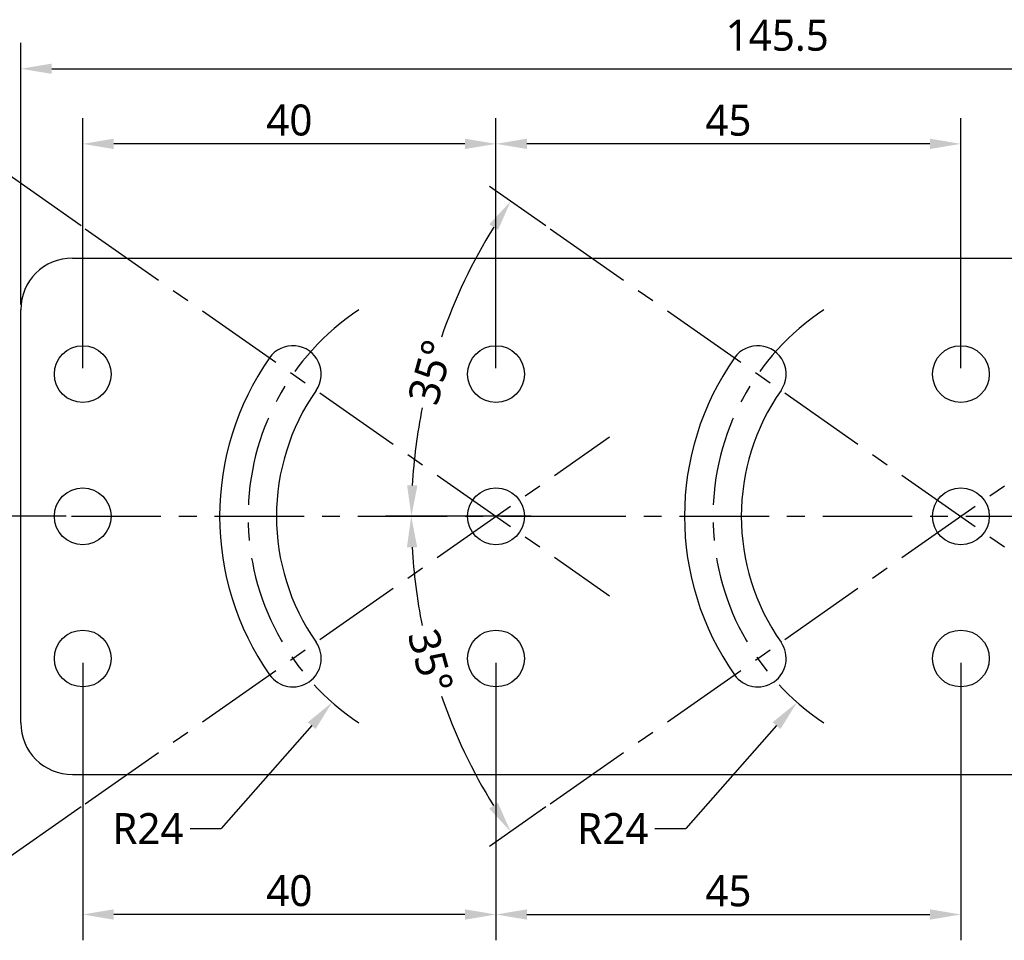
# Model space of a CAD drawing. Header units: millimetres. Extents: x -330 to 72, y 157 to 679.
# Tile 12 of 38: x -196 to -101, y 323 to 412. Entities that reach past the tile are written whole.
import ezdxf

# ---------------------------------------------------------------- set-up
doc = ezdxf.new("R2010")
doc.units = ezdxf.units.MM
doc.header["$LTSCALE"] = 23.1
doc.header["$PDMODE"] = 3
doc.header["$PDSIZE"] = 8
doc.linetypes.add('CENTER', pattern=[0.6, 0.375, -0.075, 0.075, -0.075])
doc.layers.get('0').update_dxf_attribs({"linetype": 'CONTINUOUS'})
doc.layers.get('Defpoints').update_dxf_attribs({"linetype": 'CONTINUOUS'})
doc.layers.add('20_ALL_FEATURES', color=7, linetype='CONTINUOUS')
doc.layers.add('51__DRAFT_DIMS', color=7, linetype='CONTINUOUS')
doc.styles.get("Standard").update_dxf_attribs({"font": 'Roboto-Regular.ttf'})
doc.dimstyles.new('DIMSTYLE_1', dxfattribs={"dimtxt": 3, "dimasz": 3, "dimexe": 2.5, "dimexo": 0.5, "dimgap": 0.75, "dimtad": 1, "dimdsep": 46, "dimtxsty": 'STANDARD', "dimblk": '_FILLED', "dimblk1": '_FILLED', "dimblk2": '_FILLED', "dimcen": 0.09, "dimclrt": 3, "dimazin": 2, "dimtp": 0.2, "dimtm": 0.2, "dimtfac": 1, "dimtofl": 0, "dimtmove": 0, "dimatfit": 3, "dimldrblk": '_FILLED', "dimfxl": 1, "dimtolj": 1, "dimarcsym": 0})
doc.dimstyles.new('DIMSTYLE_3', dxfattribs={"dimtxt": 3, "dimasz": 3, "dimexe": 2.5, "dimexo": 0.5, "dimgap": 0.75, "dimtad": 1, "dimdsep": 46, "dimtxsty": 'STANDARD', "dimblk": '_FILLED', "dimblk1": '_FILLED', "dimblk2": '_FILLED', "dimcen": 0.09, "dimclrt": 3, "dimazin": 2, "dimtp": 0.1, "dimtm": 0.1, "dimtfac": 1, "dimtofl": 0, "dimtmove": 0, "dimatfit": 3, "dimldrblk": '_FILLED', "dimfxl": 1, "dimtolj": 1, "dimarcsym": 0})
doc.dimstyles.get("Standard").update_dxf_attribs({"dimtxt": 3, "dimasz": 3, "dimexe": 2.5, "dimexo": 0.5, "dimtad": 1, "dimdsep": 46, "dimtxsty": 'STANDARD', "dimblk": '_FILLED', "dimblk1": '_FILLED', "dimblk2": '_FILLED', "dimcen": 0.09, "dimclrt": 3, "dimazin": 2, "dimtol": 1, "dimtp": 0.01, "dimtm": 0.01, "dimtfac": 1, "dimtofl": 0, "dimtmove": 0, "dimatfit": 3, "dimldrblk": '_FILLED', "dimfxl": 1, "dimtolj": 1, "dimarcsym": 0})

# ---------------------------------------------------------------- blocks, each defined once
blk = doc.blocks.new('_FILLED')
at = {"color": 0, "linetype": 'ByBlock'}
blk.add_solid([(0, 0), (-1, 0.167), (-1, -0.167)], dxfattribs=at)
blk = doc.blocks.new('*D114')
at = {"layer": '51__DRAFT_DIMS', "color": 0, "lineweight": -2}
for p, q in [((-195.813, 384.428), (-195.813, 409.759)), ((-50.313, 387.552), (-50.313, 409.759)), ((-192.813, 407.259), (-53.313, 407.259))]:
    blk.add_line(p, q, dxfattribs=at)
at = {"layer": 'Defpoints', "color": 0}
for p in [(-50.313, 407.259), (-50.313, 387.052), (-195.813, 383.928)]:
    blk.add_point(p, dxfattribs=at)
at = {"layer": '51__DRAFT_DIMS', "color": 0, "linetype": 'ByBlock', "lineweight": -2, "xscale": 3, "yscale": 3, "zscale": 3, "rotation": 180}
blk.add_blockref('_FILLED', (-195.813, 407.259), dxfattribs=at)
at = {"layer": '51__DRAFT_DIMS', "color": 0, "linetype": 'ByBlock', "lineweight": -2, "xscale": 3, "yscale": 3, "zscale": 3}
blk.add_blockref('_FILLED', (-50.313, 407.259), dxfattribs=at)
at = {"layer": '51__DRAFT_DIMS', "color": 3, "insert": (-122.587, 412.009), "char_height": 3, "attachment_point": 2, "line_spacing_factor": 0.9}
blk.add_mtext('\\A1;145.5', dxfattribs=at)
blk = doc.blocks.new('*D115')
at = {"color": 0, "lineweight": -2}
for p, q in [((-144.982, 392.054), (-150.431, 395.87)), ((-146.407, 363.928), (-160.502, 363.928))]:
    blk.add_line(p, q, dxfattribs=at)
for start, end in [(148.23204, 160.95416), (168.61422, 176.76796)]:
    blk.add_arc((-104.813, 363.928), 53.189, start, end, dxfattribs=at)
at = {"layer": 'Defpoints', "color": 0}
for p in [(-144.573, 391.768), (-153.652, 384.995), (-145.907, 363.928), (-94.91, 363.928), (-93.813, 356.225)]:
    blk.add_point(p, dxfattribs=at)
at = {"color": 0, "linetype": 'ByBlock', "lineweight": -2, "xscale": 3, "yscale": 3, "zscale": 3}
for p, rotation in [((-148.383, 394.436), 56.61601758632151), ((-158.002, 363.928), 268.3839824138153)]:
    blk.add_blockref('_FILLED', p, dxfattribs=dict(at, rotation=rotation))
at = {"color": 0, "insert": (-156.138, 377.887), "char_height": 3, "attachment_point": 5, "rotation": 74.78419}
blk.add_mtext('35°{}{{\\H0.7x;}{}}', dxfattribs=at)
blk = doc.blocks.new('*D116')
at = {"color": 0, "lineweight": -2}
for p, q in [((-146.407, 363.928), (-160.519, 363.928)), ((-144.982, 335.801), (-150.445, 331.976))]:
    blk.add_line(p, q, dxfattribs=at)
for start, end in [(183.23101, 191.45398), (199.11158, 211.76899)]:
    blk.add_arc((-104.813, 363.928), 53.206, start, end, dxfattribs=at)
at = {"layer": 'Defpoints', "color": 0}
for p in [(-93.813, 371.63), (-145.907, 363.928), (-94.91, 363.928), (-153.668, 342.854), (-144.573, 336.088)]:
    blk.add_point(p, dxfattribs=at)
at = {"color": 0, "linetype": 'ByBlock', "lineweight": -2, "xscale": 3, "yscale": 3, "zscale": 3}
for p, rotation in [((-158.019, 363.928), 91.615502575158), ((-148.397, 333.41), 303.3844974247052)]:
    blk.add_blockref('_FILLED', p, dxfattribs=dict(at, rotation=rotation))
at = {"color": 0, "insert": (-156.138, 349.903), "char_height": 3, "attachment_point": 5, "rotation": 285.28278}
blk.add_mtext('35°{}{{\\H0.7x;}{}}', dxfattribs=at)
blk = doc.blocks.new('*D117')
at = {"color": 0}
for p, q in [((-104.903, 363.928), (-104.723, 363.928)), ((-104.813, 363.838), (-104.813, 364.018))]:
    blk.add_line(p, q, dxfattribs=at)
at = {"color": 0, "lineweight": -2}
for p in [(-122.653, 343.661), (-134.425, 333.697)]:
    blk.add_line(p, (-131.425, 333.697), dxfattribs=at)
at = {"layer": 'Defpoints', "color": 0}
for p in [(-104.813, 363.928), (-120.671, 345.913)]:
    blk.add_point(p, dxfattribs=at)
at = {"color": 0, "linetype": 'ByBlock', "lineweight": -2, "xscale": 3, "yscale": 3, "zscale": 3, "rotation": 48.64279605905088}
blk.add_blockref('_FILLED', (-120.671, 345.913), dxfattribs=at)
at = {"color": 0, "insert": (-138.498, 333.697), "char_height": 3, "attachment_point": 5}
blk.add_mtext('\\A1;R24{}{{\\H0.7x;}{}}', dxfattribs=at)
blk = doc.blocks.new('*D118')
at = {"color": 0, "lineweight": -2}
for p, q in [((-189.982, 392.054), (-199.497, 398.717)), ((-191.407, 363.928), (-210.466, 363.928))]:
    blk.add_line(p, q, dxfattribs=at)
for start, end in [(147.95611, 162.60757), (169.61296, 177.04389)]:
    blk.add_arc((-149.813, 363.928), 58.153, start, end, dxfattribs=at)
at = {"layer": 'Defpoints', "color": 0}
for p in [(-189.573, 391.768), (-203.21, 386.961), (-190.907, 363.928), (-139.91, 363.928), (-138.813, 356.225)]:
    blk.add_point(p, dxfattribs=at)
at = {"color": 0, "linetype": 'ByBlock', "lineweight": -2, "xscale": 3, "yscale": 3, "zscale": 3}
for p, rotation in [((-197.449, 397.283), 56.4780537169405), ((-207.966, 363.928), 268.5219462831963)]:
    blk.add_blockref('_FILLED', p, dxfattribs=dict(at, rotation=rotation))
at = {"color": 0, "insert": (-206.266, 377.887), "char_height": 3, "attachment_point": 5, "rotation": 76.11027}
blk.add_mtext('35°{}{{\\H0.7x;}{}}', dxfattribs=at)
blk = doc.blocks.new('*D119')
at = {"color": 0, "lineweight": -2}
for p, q in [((-191.407, 363.928), (-210.377, 363.928)), ((-189.982, 335.801), (-199.424, 329.19))]:
    blk.add_line(p, q, dxfattribs=at)
for start, end in [(182.96065, 190.46895), (197.48513, 212.03935)]:
    blk.add_arc((-149.813, 363.928), 58.064, start, end, dxfattribs=at)
at = {"layer": 'Defpoints', "color": 0}
for p in [(-138.813, 371.63), (-190.907, 363.928), (-139.91, 363.928), (-203.128, 340.93), (-189.573, 336.088)]:
    blk.add_point(p, dxfattribs=at)
at = {"color": 0, "linetype": 'ByBlock', "lineweight": -2, "xscale": 3, "yscale": 3, "zscale": 3}
for p, rotation in [((-207.877, 363.928), 91.48032590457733), ((-197.376, 330.624), 303.5196740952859)]:
    blk.add_blockref('_FILLED', p, dxfattribs=dict(at, rotation=rotation))
at = {"color": 0, "insert": (-206.158, 349.903), "char_height": 3, "attachment_point": 5, "rotation": 283.97704}
blk.add_mtext('35°{}{{\\H0.7x;}{}}', dxfattribs=at)
blk = doc.blocks.new('*D120')
at = {"color": 0}
for p, q in [((-149.903, 363.928), (-149.723, 363.928)), ((-149.813, 363.838), (-149.813, 364.018))]:
    blk.add_line(p, q, dxfattribs=at)
at = {"color": 0, "lineweight": -2}
for p in [(-167.653, 343.661), (-179.425, 333.697)]:
    blk.add_line(p, (-176.425, 333.697), dxfattribs=at)
at = {"layer": 'Defpoints', "color": 0}
for p in [(-149.813, 363.928), (-165.671, 345.913)]:
    blk.add_point(p, dxfattribs=at)
at = {"color": 0, "linetype": 'ByBlock', "lineweight": -2, "xscale": 3, "yscale": 3, "zscale": 3, "rotation": 48.64279605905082}
blk.add_blockref('_FILLED', (-165.671, 345.913), dxfattribs=at)
at = {"color": 0, "insert": (-183.498, 333.697), "char_height": 3, "attachment_point": 5}
blk.add_mtext('\\A1;R24{}{{\\H0.7x;}{}}', dxfattribs=at)
blk = doc.blocks.new('*D121')
at = {"color": 0, "lineweight": -2}
for p, q in [((-149.813, 378.283), (-149.813, 402.489)), ((-104.813, 378.283), (-104.813, 402.489)), ((-107.813, 399.989), (-146.813, 399.989))]:
    blk.add_line(p, q, dxfattribs=at)
at = {"layer": 'Defpoints', "color": 0}
for p in [(-149.813, 399.989), (-149.813, 377.783), (-104.813, 377.783)]:
    blk.add_point(p, dxfattribs=at)
at = {"color": 0, "linetype": 'ByBlock', "lineweight": -2, "xscale": 3, "yscale": 3, "zscale": 3, "rotation": 180}
blk.add_blockref('_FILLED', (-149.813, 399.989), dxfattribs=at)
at = {"color": 0, "linetype": 'ByBlock', "lineweight": -2, "xscale": 3, "yscale": 3, "zscale": 3}
blk.add_blockref('_FILLED', (-104.813, 399.989), dxfattribs=at)
at = {"color": 3, "insert": (-127.313, 402.259), "char_height": 3, "attachment_point": 5}
blk.add_mtext('\\A1;45{}{{\\H0.7x;}{}}', dxfattribs=at)
blk = doc.blocks.new('*D122')
at = {"color": 0, "lineweight": -2}
for p, q in [((-189.813, 378.283), (-189.813, 402.483)), ((-149.813, 378.283), (-149.813, 402.483)), ((-152.813, 399.983), (-186.813, 399.983))]:
    blk.add_line(p, q, dxfattribs=at)
at = {"layer": 'Defpoints', "color": 0}
for p in [(-189.813, 399.983), (-189.813, 377.783), (-149.813, 377.783)]:
    blk.add_point(p, dxfattribs=at)
at = {"color": 0, "linetype": 'ByBlock', "lineweight": -2, "xscale": 3, "yscale": 3, "zscale": 3, "rotation": 180}
blk.add_blockref('_FILLED', (-189.813, 399.983), dxfattribs=at)
at = {"color": 0, "linetype": 'ByBlock', "lineweight": -2, "xscale": 3, "yscale": 3, "zscale": 3}
blk.add_blockref('_FILLED', (-149.813, 399.983), dxfattribs=at)
at = {"color": 3, "insert": (-169.813, 402.275), "char_height": 3, "attachment_point": 5}
blk.add_mtext('\\A1;40{}{{\\H0.7x;}{}}', dxfattribs=at)
blk = doc.blocks.new('*D123')
at = {"color": 0, "lineweight": -2}
for p, q in [((-149.813, 349.752), (-149.813, 322.878)), ((-104.813, 349.752), (-104.813, 322.878)), ((-146.813, 325.378), (-107.813, 325.378))]:
    blk.add_line(p, q, dxfattribs=at)
at = {"layer": 'Defpoints', "color": 0}
for p in [(-149.813, 350.252), (-104.813, 350.252), (-104.813, 325.378)]:
    blk.add_point(p, dxfattribs=at)
at = {"color": 0, "linetype": 'ByBlock', "lineweight": -2, "xscale": 3, "yscale": 3, "zscale": 3, "rotation": 180}
blk.add_blockref('_FILLED', (-149.813, 325.378), dxfattribs=at)
at = {"color": 0, "linetype": 'ByBlock', "lineweight": -2, "xscale": 3, "yscale": 3, "zscale": 3}
blk.add_blockref('_FILLED', (-104.813, 325.378), dxfattribs=at)
at = {"color": 3, "insert": (-127.313, 327.649), "char_height": 3, "attachment_point": 5}
blk.add_mtext('\\A1;45{}{{\\H0.7x;}{}}', dxfattribs=at)
blk = doc.blocks.new('*D124')
at = {"color": 0, "lineweight": -2}
for p, q in [((-189.813, 349.752), (-189.813, 322.878)), ((-149.813, 349.752), (-149.813, 322.878)), ((-152.813, 325.378), (-186.813, 325.378))]:
    blk.add_line(p, q, dxfattribs=at)
at = {"layer": 'Defpoints', "color": 0}
for p in [(-189.813, 350.252), (-149.813, 350.252), (-189.813, 325.378)]:
    blk.add_point(p, dxfattribs=at)
at = {"color": 0, "linetype": 'ByBlock', "lineweight": -2, "xscale": 3, "yscale": 3, "zscale": 3, "rotation": 180}
blk.add_blockref('_FILLED', (-189.813, 325.378), dxfattribs=at)
at = {"color": 0, "linetype": 'ByBlock', "lineweight": -2, "xscale": 3, "yscale": 3, "zscale": 3}
blk.add_blockref('_FILLED', (-149.813, 325.378), dxfattribs=at)
at = {"color": 3, "insert": (-169.813, 327.669), "char_height": 3, "attachment_point": 5}
blk.add_mtext('\\A1;40{}{{\\H0.7x;}{}}', dxfattribs=at)

msp = doc.modelspace()

# ---------------------------------------------------------------- linework, layer by layer
at = {"linetype": 'CENTER'}
for p, q in [((-189.57261, 391.76761), (-138.81301, 356.22536)), ((-144.57261, 391.76761), (-93.81301, 356.22536)), ((-189.57261, 336.08768), (-138.81301, 371.62992)), ((-144.57261, 336.08768), (-93.81301, 371.62992)), ((-190.90692, 363.92764), (-139.91026, 363.92764)), ((-145.90692, 363.92764), (-94.91026, 363.92764))]:
    msp.add_line(p, q, dxfattribs=at)
for centre in [(-149.81301, 363.92764), (-104.81301, 363.92764)]:
    msp.add_arc(centre, 24, 123.5573098, 236.4426902, dxfattribs=at)
at = {"layer": '20_ALL_FEATURES'}
for p, q in [((-190.81301, 388.92764), (-94.22405, 388.92764)), ((-195.81301, 343.92764), (-195.81301, 383.92764)), ((-190.81301, 338.92764), (-94.22405, 338.92764))]:
    msp.add_line(p, q, dxfattribs=at)
for centre in [(-189.81301, 377.69347), (-149.81301, 377.69347), (-104.81301, 377.69347), (-189.81301, 363.92764), (-149.81301, 363.92764), (-104.81301, 363.92764), (-189.81301, 350.16181), (-149.81301, 350.16181), (-104.81301, 350.16181)]:
    msp.add_circle(centre, 2.75, dxfattribs=at)
for centre, radius, start, end in [((-190.81301, 383.92764), 5, 90, 180), ((-169.47266, 377.69347), 2.75, 325, 145), ((-124.47266, 377.69347), 2.75, 325, 145), ((-149.81301, 363.92764), 26.75, 145, 215), ((-104.81301, 363.92764), 26.75, 145, 215), ((-149.81301, 363.92764), 21.25, 145, 215), ((-104.81301, 363.92764), 21.25, 145, 215), ((-169.47266, 350.16181), 2.75, 215, 35), ((-124.47266, 350.16181), 2.75, 215, 35), ((-190.81301, 343.92764), 5, 180, 270)]:
    msp.add_arc(centre, radius, start, end, dxfattribs=at)

# ---------------------------------------------------------------- dimensions: what is measured, and where the dimension line sits
for base, p1, p2, picture, middle in [((-189.81301, 399.9835), (-149.81301, 377.78347), (-189.81301, 377.78347), '*D122', (-169.81301, 399.9835)), ((-189.81301, 325.37824), (-149.81301, 350.25181), (-189.81301, 350.25181), '*D124', (-169.81301, 325.37824))]:
    dim = msp.add_linear_dim(base=base, p1=p1, p2=p2, text='40{}{{\\H0.7x;}{}}', dimstyle='DIMSTYLE_1')
    dim.commit()
    dim.dimension.update_dxf_attribs({"geometry": picture, "text_midpoint": middle, "dimtype": 160})
for base, p1, p2, picture, middle in [((-149.81301, 399.98856), (-104.81301, 377.78347), (-149.81301, 377.78347), '*D121', (-127.31301, 402.25916)), ((-104.81301, 325.37824), (-149.81301, 350.25181), (-104.81301, 350.25181), '*D123', (-127.31301, 327.64884))]:
    dim = msp.add_linear_dim(base=base, p1=p1, p2=p2, text='45{}{{\\H0.7x;}{}}', dimstyle='DIMSTYLE_1')
    dim.commit()
    dim.dimension.update_dxf_attribs({"geometry": picture, "text_midpoint": middle})
for base, line1, line2, picture, middle in [((-203.21, 386.96085), ((-190.90692, 363.92764), (-139.91026, 363.92764)), ((-189.57261, 391.76761), (-138.81301, 356.22536)), '*D118', (-206.26556, 377.8875)), ((-153.65241, 384.9949), ((-145.90692, 363.92764), (-94.91026, 363.92764)), ((-144.57261, 391.76761), (-93.81301, 356.22536)), '*D115', (-156.13785, 377.8875)), ((-203.12806, 340.92977), ((-190.90692, 363.92764), (-139.91026, 363.92764)), ((-189.57261, 336.08768), (-138.81301, 371.62992)), '*D119', (-206.15762, 349.90333)), ((-153.66798, 342.85367), ((-145.90692, 363.92764), (-94.91026, 363.92764)), ((-144.57261, 336.08768), (-93.81301, 371.62992)), '*D116', (-156.13785, 349.90333))]:
    dim = msp.add_angular_dim_2l(base=base, line1=line1, line2=line2, text='35°{}{{\\H0.7x;}{}}', dimstyle='STANDARD', override={"dimtad": 0, "dimdec": 0, "dimclrt": 0, "dimadec": 0})
    dim.commit()
    dim.dimension.update_dxf_attribs({"geometry": picture, "text_midpoint": middle, "dimtype": 162})
for center, mpoint, picture, middle in [((-149.81301, 363.92764), (-165.67105, 345.91312), '*D120', (-183.49769, 333.69729)), ((-104.81301, 363.92764), (-120.67105, 345.91312), '*D117', (-138.49769, 333.69729))]:
    dim = msp.add_radius_dim(center=center, mpoint=mpoint, text='R24{}{{\\H0.7x;}{}}', dimstyle='STANDARD', override={"dimtad": 0, "dimtoh": 1, "dimdec": 4, "dimlfac": 1, "dimclrt": 0, "dimtix": 0, "dimtofl": 0, "dimtmove": 0, "dimatfit": 3})
    dim.commit()
    dim.dimension.update_dxf_attribs({"geometry": picture, "text_midpoint": middle, "dimtype": 164})
at = {"layer": '51__DRAFT_DIMS'}
dim = msp.add_linear_dim(base=(-50.31303, 407.25889), p1=(-195.81301, 383.92764), p2=(-50.31303, 387.0524), dimstyle='DIMSTYLE_3', dxfattribs=at)
dim.commit()
dim.dimension.update_dxf_attribs({"geometry": '*D114', "text_midpoint": (-122.58685, 407.25889), "dimtype": 160})

doc.saveas('drawing.dxf')
